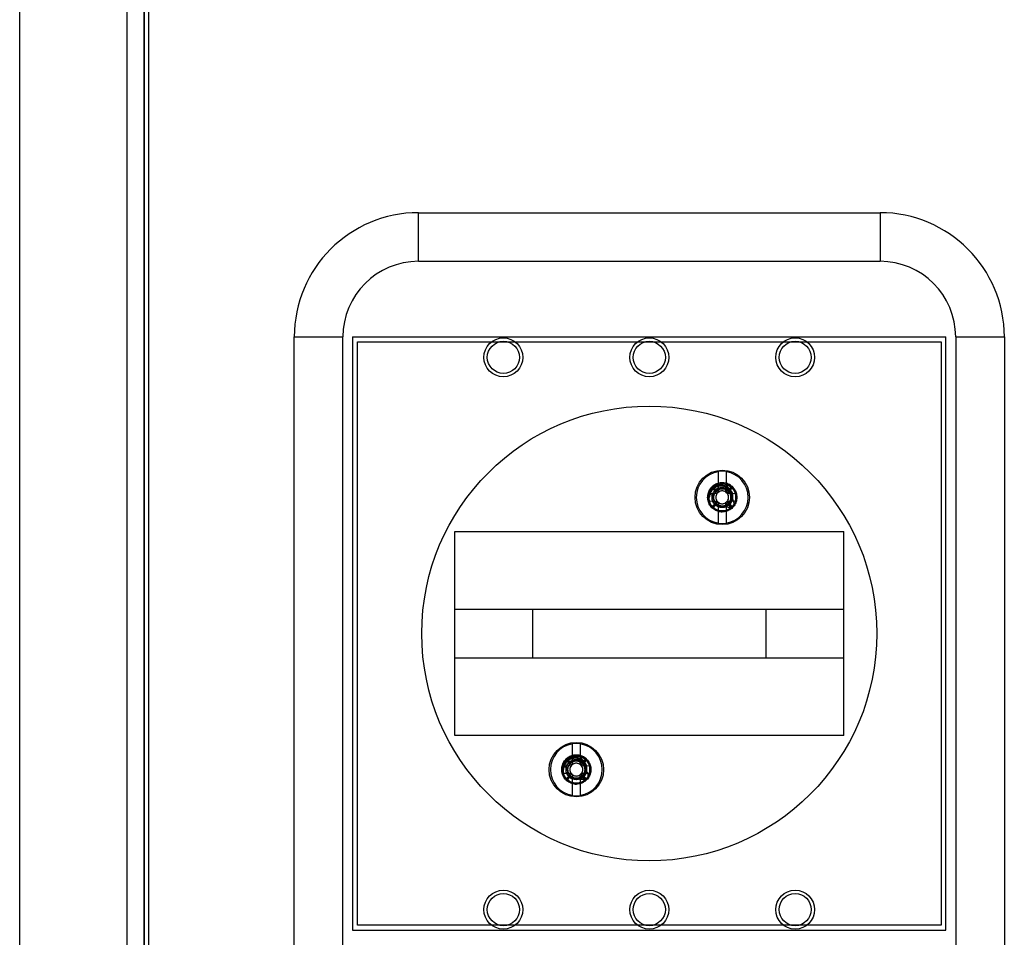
# Model space of a CAD drawing. Header units: millimetres. Extents: x 35 to 285, y 49 to 389.
# Tile 2 of 4: x 35 to 136, y 116 to 210. Entities that reach past the tile are written whole.
import ezdxf

# ---------------------------------------------------------------- set-up
doc = ezdxf.new("R2010")
doc.units = ezdxf.units.MM
doc.header["$LTSCALE"] = 28.694125
doc.layers.get('0').update_dxf_attribs({"linetype": 'CONTINUOUS'})

msp = doc.modelspace()

# ---------------------------------------------------------------- linework, layer by layer
at = {"color": 7}
for p, q in [((34.67, 53.95), (34.67, 383.55)), ((47.44, 347.75), (47.44, 89.75)), ((47.46, 347.75), (47.46, 89.75)), ((47.89, 347.75), (47.89, 89.75)), ((45.67, 213.5), (45.67, 104)), ((75.67, 185.25), (75.67, 190.25)), ((75.67, 190.25), (123.11, 190.25)), ((123.11, 190.25), (123.11, 185.25)), ((75.67, 185.25), (123.11, 185.25)), ((62.89, 89.75), (62.89, 177.47)), ((62.89, 177.47), (67.89, 177.47)), ((67.89, 89.75), (67.89, 177.47)), ((68.89, 177.47), (68.89, 116.47)), ((68.89, 177.47), (129.89, 177.47)), ((129.89, 116.47), (129.89, 177.47)), ((130.89, 177.47), (135.89, 177.47)), ((130.89, 177.47), (130.89, 89.75)), ((135.89, 177.47), (135.89, 89.75)), ((69.39, 116.97), (69.39, 176.97)), ((69.39, 176.97), (129.39, 176.97)), ((129.39, 176.97), (129.39, 116.97)), ((106.49, 161.56), (106.49, 163.63)), ((107.29, 163.63), (107.29, 161.56)), ((105.88, 162.02), (105.84, 161.97)), ((105.86, 162), (106.22, 161.64)), ((107.28, 161.78), (107.54, 162.32)), ((107.54, 162.32), (107.28, 161.78)), ((107.55, 161.64), (107.91, 162)), ((107.94, 161.97), (107.89, 162.02)), ((106.01, 161.17), (105.42, 161.31)), ((106.38, 161.36), (105.54, 161.34)), ((106.51, 161.9), (106.5, 161.48)), ((106.5, 161.56), (106.51, 161.9)), ((107.27, 161.48), (107.27, 161.9)), ((108.23, 161.34), (107.39, 161.36)), ((105.54, 160.6), (106.38, 160.59)), ((105.88, 159.92), (105.84, 159.97)), ((105.86, 159.95), (106.22, 160.31)), ((106.49, 158.32), (106.49, 160.38)), ((106.5, 160.47), (106.51, 160.05)), ((107.26, 160.04), (107.27, 160.47)), ((107.29, 160.38), (107.29, 158.32)), ((107.39, 160.59), (108.23, 160.6)), ((107.91, 159.95), (107.55, 160.31)), ((107.94, 159.97), (107.89, 159.92)), ((79.39, 136.47), (79.39, 157.47)), ((79.39, 157.47), (119.39, 157.47)), ((119.39, 136.47), (119.39, 157.47)), ((79.39, 149.47), (119.39, 149.47)), ((87.39, 149.47), (87.39, 144.47)), ((111.39, 144.47), (111.39, 149.47)), ((79.39, 144.47), (119.39, 144.47)), ((119.39, 136.47), (79.39, 136.47)), ((91.49, 133.56), (91.49, 135.63)), ((92.29, 135.63), (92.29, 133.56)), ((90.88, 134.02), (90.84, 133.97)), ((90.86, 134), (91.22, 133.64)), ((91.51, 133.9), (91.5, 133.48)), ((91.5, 133.56), (91.51, 133.9)), ((92.27, 133.48), (92.27, 133.9)), ((92.28, 133.78), (92.54, 134.32)), ((92.54, 134.32), (92.28, 133.78)), ((92.55, 133.64), (92.91, 134)), ((92.94, 133.97), (92.89, 134.02)), ((91.01, 133.17), (90.42, 133.31)), ((91.38, 133.36), (90.54, 133.34)), ((90.54, 132.6), (91.38, 132.59)), ((93.23, 133.34), (92.39, 133.36)), ((92.39, 132.59), (93.23, 132.6)), ((90.88, 131.92), (90.84, 131.97)), ((90.86, 131.95), (91.22, 132.31)), ((91.49, 130.32), (91.49, 132.38)), ((91.5, 132.47), (91.51, 132.05)), ((92.26, 132.04), (92.27, 132.47)), ((92.29, 132.38), (92.29, 130.32)), ((92.91, 131.95), (92.55, 132.31)), ((92.94, 131.97), (92.89, 131.92)), ((68.89, 116.47), (129.89, 116.47)), ((129.39, 116.97), (69.39, 116.97))]:
    msp.add_line(p, q, dxfattribs=at)
for centre, radius in [((84.39, 175.37), 2), ((99.39, 175.37), 2), ((114.39, 175.37), 2), ((84.39, 175.37), 1.65), ((99.39, 175.37), 1.65), ((114.39, 175.37), 1.65), ((99.39, 146.97), 23.39), ((106.89, 160.97), 2.8), ((106.89, 160.97), 1.4), ((106.89, 160.97), 1.05), ((91.89, 132.97), 2.8), ((91.89, 132.97), 1.4), ((91.89, 132.97), 1.05), ((84.39, 118.57), 2), ((99.39, 118.57), 2), ((114.39, 118.57), 2), ((84.39, 118.57), 1.65), ((99.39, 118.57), 1.65), ((114.39, 118.57), 1.65)]:
    msp.add_circle(centre, radius, dxfattribs=at)
for centre, radius, start, end in [((75.67, 177.47), 12.78, 90, 180), ((123.11, 177.47), 12.78, 0, 90), ((75.67, 177.47), 7.78, 90, 180), ((123.11, 177.47), 7.78, 0, 90), ((106.89, 160.97), 2.67, 98.6143, 261.3857), ((106.89, 160.97), 2.69, 81.4312, 98.5688), ((106.89, 160.97), 2.67, 278.6143, 81.3857), ((106.89, 160.97), 1.5, 0.0029, 179.9963), ((106.89, 160.97), 1, 67.7835, 112.2877), ((106.9, 160.97), 1.51, 167.2035, 179.9426), ((106.89, 160.97), 1.4, 164.59, 195.4044), ((120.4, 160.5), 14.24, 175.9708, 176.5467), ((134.59, 156.8), 28.77, 170.3186, 170.5966), ((111.13, 132.86), 29.19, 99.405, 99.6791), ((44.55, 99.82), 87.32, 44.9295, 45.0682), ((107.42, 146.55), 15.14, 93.5331, 94.0146), ((106.39, 147.13), 14.57, 85.9758, 86.4761), ((171.75, 97.29), 90.9, 134.9337, 135.0669), ((102.8, 133.82), 28.22, 80.3149, 80.5984), ((78.36, 156.66), 29.62, 9.4086, 9.6787), ((92.85, 160.46), 14.76, 3.4573, 4.0188), ((106.89, 160.97), 1.4, 344.6011, 15.4044), ((120.93, 161.48), 14.76, 183.4573, 184.0188), ((135.42, 165.29), 29.62, 189.4086, 189.6787), ((42.02, 224.66), 90.9, 314.9337, 315.0669), ((110.98, 188.19), 28.29, 260.3152, 260.598), ((106.89, 160.97), 0.9, 228.8175, 311.2581), ((107.38, 174.82), 14.58, 265.976, 266.476), ((106.89, 160.97), 1, 247.7835, 292.1453), ((106.35, 175.39), 15.14, 273.5335, 274.0145), ((43.93, 96.83), 89.87, 44.931, 45.0658), ((102.64, 189.08), 29.19, 279.405, 279.6791), ((79.16, 165.15), 28.8, 350.3187, 350.5965), ((93.41, 161.44), 14.2, 355.9702, 356.5604), ((106.89, 160.97), 2.69, 261.4312, 278.5688), ((91.89, 132.97), 2.69, 81.4312, 98.5688), ((91.89, 132.97), 2.67, 98.6143, 261.3857), ((91.89, 132.97), 2.67, 278.6143, 81.3857), ((91.89, 132.97), 1.5, 0.0029, 179.9963), ((119.59, 128.8), 28.77, 170.3186, 170.5966), ((96.13, 104.86), 29.19, 99.405, 99.6791), ((29.55, 71.82), 87.32, 44.9295, 45.0682), ((92.42, 118.55), 15.14, 93.5331, 94.0146), ((91.89, 132.97), 1, 67.7835, 112.2877), ((91.39, 119.13), 14.57, 85.9758, 86.4761), ((156.75, 69.29), 90.9, 134.9337, 135.0669), ((87.8, 105.82), 28.22, 80.3149, 80.5984), ((63.36, 128.66), 29.62, 9.4086, 9.6787), ((91.9, 132.97), 1.51, 167.2035, 179.9426), ((91.89, 132.97), 1.4, 164.59, 195.4044), ((105.4, 132.5), 14.24, 175.9708, 176.5467), ((77.85, 132.46), 14.76, 3.4573, 4.0188), ((91.89, 132.97), 1.4, 344.6011, 15.4044), ((105.93, 133.48), 14.76, 183.4573, 184.0188), ((120.42, 137.29), 29.62, 189.4086, 189.6787), ((27.02, 196.66), 90.9, 314.9337, 315.0669), ((95.98, 160.19), 28.29, 260.3152, 260.598), ((91.89, 132.97), 0.9, 228.8175, 311.2581), ((92.38, 146.82), 14.58, 265.976, 266.476), ((91.89, 132.97), 1, 247.7835, 292.1453), ((91.35, 147.39), 15.14, 273.5335, 274.0145), ((28.93, 68.83), 89.87, 44.931, 45.0658), ((87.64, 161.08), 29.19, 279.405, 279.6791), ((64.16, 137.15), 28.8, 350.3187, 350.5965), ((78.41, 133.44), 14.2, 355.9702, 356.5604), ((91.89, 132.97), 2.69, 261.4312, 278.5688)]:
    msp.add_arc(centre, radius, start, end, dxfattribs=at)
for points, knots in [([(105.39, 160.97), (105.39, 161.13), (105.44, 161.45), (105.66, 161.87), (106, 162.21), (106.42, 162.42), (106.89, 162.5), (107.36, 162.42), (107.79, 162.2), (108.12, 161.86), (108.34, 161.44), (108.39, 161.13), (108.39, 160.97)], [0, 0, 0, 0, 0.1007, 0.200783, 0.301491, 0.40128, 0.501258, 0.601385, 0.701314, 0.800786, 0.900369, 1, 1, 1, 1]), ([(108.39, 160.97), (108.39, 161.13), (108.33, 161.46), (108.1, 161.9), (107.74, 162.24), (107.29, 162.44), (106.8, 162.5), (106.32, 162.39), (105.9, 162.13), (105.58, 161.76), (105.46, 161.46), (105.42, 161.31)], [0, 0, 0, 0, 0.112175, 0.223942, 0.334685, 0.446714, 0.557955, 0.66871, 0.780435, 0.891151, 1, 1, 1, 1]), ([(107.98, 160.97), (107.99, 161.09), (107.97, 161.33), (107.83, 161.66), (107.59, 161.94), (107.27, 162.13), (106.9, 162.22), (106.5, 162.19), (106.12, 162.03), (105.8, 161.75), (105.59, 161.39), (105.53, 161.11), (105.52, 160.97)], [0, 0, 0, 0, 0.091385, 0.183446, 0.276682, 0.370945, 0.46734, 0.570194, 0.67689, 0.783472, 0.892408, 1, 1, 1, 1]), ([(107.88, 160.97), (107.89, 161.08), (107.88, 161.31), (107.75, 161.62), (107.52, 161.89), (107.22, 162.07), (106.87, 162.15), (106.5, 162.12), (106.14, 161.98), (105.84, 161.72), (105.63, 161.37), (105.57, 161.11), (105.56, 160.97)], [0, 0, 0, 0, 0.090157, 0.181188, 0.275958, 0.371734, 0.468187, 0.568391, 0.673328, 0.778916, 0.888756, 1, 1, 1, 1]), ([(105.84, 161.97), (105.87, 161.92), (105.95, 161.81), (106.07, 161.66), (106.16, 161.55), (106.2, 161.5)], [0, 0, 0, 0, 0.322334, 0.655325, 1, 1, 1, 1]), ([(106.36, 161.66), (106.31, 161.7), (106.2, 161.79), (106.04, 161.91), (105.94, 161.98), (105.88, 162.02)], [0, 0, 0, 0, 0.344657, 0.677674, 1, 1, 1, 1]), ([(107.89, 162.02), (107.84, 161.98), (107.73, 161.91), (107.57, 161.79), (107.47, 161.7), (107.41, 161.66)], [0, 0, 0, 0, 0.322335, 0.655328, 1, 1, 1, 1]), ([(107.57, 161.5), (107.62, 161.55), (107.7, 161.66), (107.82, 161.81), (107.9, 161.92), (107.94, 161.97)], [0, 0, 0, 0, 0.344651, 0.677667, 1, 1, 1, 1]), ([(105.42, 161.31), (105.42, 161.3), (105.42, 161.29), (105.42, 161.28), (105.41, 161.27), (105.41, 161.25), (105.41, 161.24), (105.41, 161.22), (105.41, 161.2), (105.4, 161.18), (105.4, 161.15), (105.39, 161.13), (105.39, 161.1), (105.39, 161.07), (105.39, 161.04), (105.39, 161.01), (105.39, 160.98), (105.39, 160.97)], [0, 0, 0, 0, 0.035192, 0.075099, 0.117321, 0.162888, 0.212206, 0.26579, 0.323659, 0.386436, 0.45448, 0.528327, 0.608351, 0.695022, 0.788781, 0.890214, 1, 1, 1, 1]), ([(108.39, 160.97), (108.39, 160.82), (108.34, 160.5), (108.12, 160.08), (107.79, 159.74), (107.37, 159.53), (106.9, 159.45), (106.43, 159.52), (106, 159.73), (105.66, 160.07), (105.44, 160.5), (105.39, 160.81), (105.39, 160.97)], [0, 0, 0, 0, 0.099443, 0.198783, 0.298791, 0.398155, 0.497281, 0.596992, 0.697289, 0.798205, 0.899356, 1, 1, 1, 1]), ([(105.52, 160.97), (105.51, 160.82), (105.54, 160.52), (105.73, 160.11), (106.03, 159.77), (106.43, 159.55), (106.73, 159.48), (106.89, 159.47)], [0, 0, 0, 0, 0.197841, 0.397068, 0.595069, 0.793266, 1, 1, 1, 1]), ([(106.89, 159.47), (106.73, 159.48), (106.43, 159.55), (106.04, 159.79), (105.74, 160.13), (105.57, 160.54), (105.55, 160.83), (105.56, 160.97)], [0, 0, 0, 0, 0.206664, 0.407916, 0.609545, 0.80968, 1, 1, 1, 1]), ([(107.28, 161.78), (107.18, 161.83), (106.96, 161.89), (106.62, 161.85), (106.32, 161.7), (106.1, 161.44), (105.97, 161.11), (105.99, 160.75), (106.14, 160.44), (106.38, 160.2), (106.7, 160.08), (107.03, 160.06), (107.35, 160.18), (107.61, 160.4), (107.77, 160.7), (107.8, 161.05), (107.71, 161.37), (107.52, 161.64), (107.23, 161.82), (106.91, 161.89), (106.58, 161.84), (106.29, 161.67), (106.08, 161.41), (105.97, 161.09), (106, 160.75), (106.14, 160.44), (106.38, 160.2), (106.69, 160.08), (107.02, 160.06), (107.34, 160.17), (107.59, 160.39), (107.76, 160.68), (107.81, 161.02), (107.72, 161.35), (107.53, 161.63), (107.25, 161.82), (106.92, 161.89), (106.58, 161.84), (106.29, 161.67), (106.08, 161.41), (105.97, 161.08), (106, 160.74), (106.15, 160.43), (106.39, 160.19), (106.71, 160.07), (106.94, 160.07), (107.04, 160.09)], [0, 0, 0, 0, 0.022676, 0.045637, 0.067852, 0.090744, 0.114943, 0.138026, 0.161894, 0.184558, 0.206802, 0.22964, 0.252064, 0.275013, 0.298116, 0.320711, 0.344202, 0.366152, 0.3881, 0.410851, 0.433337, 0.455478, 0.478227, 0.500799, 0.523408, 0.5465, 0.568931, 0.591164, 0.613819, 0.635958, 0.65804, 0.681276, 0.703828, 0.727024, 0.74971, 0.771964, 0.79495, 0.81736, 0.839992, 0.863098, 0.885307, 0.909048, 0.932036, 0.954584, 0.977297, 1, 1, 1, 1]), ([(107.28, 161.78), (107.18, 161.83), (106.96, 161.89), (106.63, 161.86), (106.33, 161.7), (106.11, 161.45), (105.98, 161.14), (105.98, 160.81), (106.1, 160.5), (106.32, 160.25), (106.62, 160.1), (106.95, 160.06), (107.28, 160.14), (107.55, 160.34), (107.73, 160.61), (107.81, 160.94), (107.75, 161.27), (107.59, 161.56), (107.33, 161.78), (107.01, 161.88), (106.68, 161.87), (106.37, 161.73), (106.14, 161.49), (105.99, 161.2), (105.98, 160.86), (106.08, 160.54), (106.29, 160.27), (106.59, 160.1), (106.92, 160.06), (107.24, 160.12), (107.5, 160.3), (107.68, 160.53), (107.78, 160.78), (107.79, 160.94), (107.78, 161.02)], [0, 0, 0, 0, 0.032281, 0.064095, 0.095097, 0.127961, 0.159873, 0.190863, 0.22295, 0.254248, 0.286038, 0.318813, 0.350742, 0.382237, 0.414748, 0.445669, 0.477393, 0.509955, 0.541585, 0.573909, 0.605761, 0.637489, 0.669761, 0.701194, 0.732118, 0.764737, 0.797971, 0.830555, 0.86276, 0.893599, 0.924037, 0.952731, 0.977996, 1, 1, 1, 1]), ([(106.01, 161.17), (106.04, 161.28), (106.13, 161.49), (106.36, 161.73), (106.67, 161.87), (107.02, 161.88), (107.35, 161.77), (107.61, 161.53), (107.77, 161.23), (107.81, 160.89), (107.71, 160.57), (107.51, 160.3), (107.22, 160.11), (106.89, 160.06), (106.56, 160.11), (106.26, 160.29), (106.07, 160.57), (105.97, 160.89), (106, 161.23), (106.16, 161.52), (106.4, 161.75), (106.71, 161.87), (107.05, 161.87), (107.37, 161.76), (107.62, 161.53), (107.77, 161.23), (107.81, 160.89), (107.71, 160.57), (107.51, 160.3), (107.23, 160.12), (106.9, 160.06), (106.57, 160.11), (106.27, 160.28), (106.07, 160.56), (105.97, 160.88), (106, 161.22), (106.15, 161.52), (106.4, 161.75), (106.71, 161.87), (107.05, 161.88), (107.37, 161.76), (107.62, 161.52), (107.77, 161.21), (107.8, 160.87), (107.7, 160.55), (107.56, 160.37), (107.48, 160.3)], [0, 0, 0, 0, 0.022654, 0.045679, 0.067813, 0.090739, 0.11509, 0.138132, 0.161735, 0.184263, 0.206443, 0.229567, 0.251885, 0.274465, 0.297609, 0.320004, 0.343231, 0.36568, 0.387724, 0.410726, 0.433285, 0.455197, 0.477898, 0.500521, 0.523162, 0.546327, 0.568556, 0.590832, 0.613752, 0.635947, 0.658187, 0.681203, 0.703751, 0.727149, 0.749707, 0.771845, 0.79499, 0.81735, 0.839861, 0.863069, 0.885201, 0.908826, 0.931961, 0.954594, 0.977346, 1, 1, 1, 1]), ([(107.04, 160.09), (106.94, 160.07), (106.73, 160.07), (106.44, 160.17), (106.19, 160.37), (106.04, 160.64), (105.97, 160.95), (106.02, 161.26), (106.17, 161.54), (106.4, 161.75), (106.7, 161.87), (107.02, 161.88), (107.32, 161.78), (107.57, 161.59), (107.73, 161.32), (107.78, 161.12), (107.78, 161.02)], [0, 0, 0, 0, 0.070548, 0.143067, 0.212774, 0.283438, 0.356929, 0.427693, 0.498832, 0.570483, 0.641719, 0.715466, 0.786463, 0.856678, 0.929057, 1, 1, 1, 1]), ([(107.28, 161.78), (107.33, 161.76), (107.42, 161.7), (107.55, 161.59), (107.65, 161.46), (107.73, 161.31), (107.77, 161.15), (107.79, 160.98), (107.78, 160.81), (107.73, 160.65), (107.66, 160.5), (107.56, 160.37), (107.44, 160.25), (107.3, 160.16), (107.14, 160.1), (106.97, 160.07), (106.81, 160.07), (106.64, 160.1), (106.49, 160.16), (106.34, 160.25), (106.22, 160.36), (106.12, 160.5), (106.04, 160.65), (106, 160.81), (105.98, 160.98), (106, 161.14), (106.05, 161.3), (106.12, 161.45), (106.22, 161.59), (106.35, 161.7), (106.49, 161.79), (106.65, 161.85), (106.82, 161.87), (106.98, 161.87), (107.15, 161.84), (107.3, 161.78), (107.44, 161.69), (107.57, 161.57), (107.67, 161.43), (107.74, 161.28), (107.78, 161.12), (107.79, 160.95), (107.77, 160.79), (107.72, 160.62), (107.64, 160.48), (107.54, 160.34), (107.41, 160.24), (107.27, 160.15), (107.11, 160.09), (106.94, 160.07), (106.78, 160.07), (106.61, 160.11), (106.46, 160.18), (106.32, 160.27), (106.2, 160.38), (106.1, 160.52), (106.03, 160.68), (105.99, 160.84), (105.98, 161.01), (106, 161.17), (106.06, 161.33), (106.14, 161.48), (106.24, 161.61), (106.37, 161.72), (106.52, 161.8), (106.68, 161.85), (106.84, 161.88), (107.01, 161.87), (107.17, 161.83), (107.33, 161.76), (107.47, 161.67), (107.58, 161.55), (107.68, 161.41), (107.75, 161.26), (107.78, 161.09), (107.79, 160.93), (107.77, 160.76), (107.71, 160.6), (107.63, 160.46), (107.53, 160.33), (107.4, 160.22), (107.25, 160.14), (107.09, 160.09), (106.93, 160.07), (106.76, 160.08), (106.6, 160.11), (106.47, 160.17), (106.36, 160.24), (106.27, 160.31), (106.2, 160.38), (106.15, 160.45), (106.11, 160.52), (106.07, 160.58), (106.05, 160.64), (106.03, 160.7), (106.01, 160.75), (106, 160.8), (106, 160.84), (105.99, 160.88), (105.99, 160.92), (105.99, 160.95), (105.99, 160.98), (105.99, 161.01), (105.99, 161.03), (105.99, 161.06), (105.99, 161.08), (106, 161.1), (106, 161.12), (106, 161.13), (106, 161.15), (106.01, 161.16), (106.01, 161.17), (106.01, 161.17)], [0, 0, 0, 0, 0.010855, 0.021644, 0.032423, 0.043276, 0.054221, 0.065196, 0.076084, 0.086909, 0.097713, 0.10857, 0.119512, 0.130475, 0.141378, 0.152214, 0.163034, 0.173888, 0.184828, 0.195783, 0.2067, 0.217548, 0.228384, 0.239239, 0.250186, 0.261125, 0.272046, 0.282883, 0.293728, 0.304578, 0.315531, 0.326476, 0.337426, 0.348291, 0.359146, 0.369987, 0.38092, 0.391854, 0.402819, 0.413696, 0.424554, 0.435384, 0.446302, 0.45723, 0.468211, 0.479097, 0.489954, 0.500763, 0.511655, 0.522571, 0.533563, 0.544459, 0.55531, 0.566097, 0.57696, 0.587864, 0.598861, 0.609758, 0.6206, 0.631363, 0.642199, 0.653087, 0.664087, 0.674998, 0.685855, 0.696625, 0.707459, 0.718339, 0.72933, 0.74024, 0.75111, 0.76189, 0.772733, 0.783623, 0.794611, 0.805486, 0.816305, 0.8271, 0.837932, 0.848788, 0.859624, 0.870477, 0.881323, 0.892141, 0.90307, 0.913698, 0.923172, 0.931451, 0.938762, 0.945252, 0.951037, 0.956214, 0.960866, 0.965062, 0.968855, 0.972294, 0.975416, 0.978257, 0.980845, 0.983208, 0.985369, 0.98735, 0.989167, 0.990835, 0.992366, 0.993768, 0.995048, 0.996229, 0.997321, 0.998331, 0.999234, 1, 1, 1, 1]), ([(106.35, 161.36), (106.31, 161.3), (106.25, 161.18), (106.22, 160.97), (106.25, 160.77), (106.31, 160.64), (106.35, 160.59)], [0, 0, 0, 0, 0.25092, 0.499649, 0.747773, 1, 1, 1, 1]), ([(106.29, 160.3), (106.36, 160.22), (106.53, 160.1), (106.83, 160), (107.16, 160.01), (107.47, 160.12), (107.73, 160.33), (107.92, 160.62), (107.97, 160.85), (107.98, 160.97)], [0, 0, 0, 0, 0.129772, 0.270984, 0.40897, 0.550948, 0.696574, 0.842265, 1, 1, 1, 1]), ([(106.37, 161.49), (106.38, 161.49), (106.4, 161.48), (106.43, 161.48), (106.45, 161.48), (106.46, 161.48)], [0, 0, 0, 0, 0.326753, 0.656584, 1, 1, 1, 1]), ([(106.37, 161.49), (106.37, 161.48), (106.38, 161.46), (106.38, 161.43), (106.38, 161.41), (106.38, 161.4)], [0, 0, 0, 0, 0.326799, 0.656635, 1, 1, 1, 1]), ([(106.46, 161.48), (106.45, 161.47), (106.43, 161.45), (106.41, 161.43), (106.39, 161.41), (106.38, 161.4)], [0, 0, 0, 0, 0.322212, 0.677215, 1, 1, 1, 1]), ([(106.38, 161.36), (106.38, 161.36), (106.38, 161.37), (106.38, 161.38), (106.38, 161.39), (106.38, 161.4)], [0, 0, 0, 0, 0.338018, 0.65104, 1, 1, 1, 1]), ([(106.5, 161.48), (106.49, 161.48), (106.49, 161.48), (106.47, 161.48), (106.47, 161.48), (106.46, 161.48)], [0, 0, 0, 0, 0.336488, 0.665921, 1, 1, 1, 1]), ([(106.49, 161.56), (106.49, 161.56), (106.49, 161.56), (106.5, 161.56), (106.5, 161.56), (106.5, 161.56)], [0, 0, 0, 0, 0.340538, 0.674415, 1, 1, 1, 1]), ([(106.89, 161.63), (106.84, 161.63), (106.75, 161.62), (106.62, 161.58), (106.54, 161.53), (106.5, 161.51)], [0, 0, 0, 0, 0.331236, 0.665223, 1, 1, 1, 1]), ([(107.27, 161.51), (107.24, 161.53), (107.16, 161.58), (107.02, 161.62), (106.93, 161.63), (106.89, 161.63)], [0, 0, 0, 0, 0.333774, 0.670131, 1, 1, 1, 1]), ([(107.27, 161.56), (107.27, 161.56), (107.28, 161.56), (107.28, 161.56), (107.29, 161.56), (107.29, 161.56)], [0, 0, 0, 0, 0.338994, 0.648187, 1, 1, 1, 1]), ([(107.27, 161.48), (107.28, 161.48), (107.29, 161.48), (107.3, 161.48), (107.31, 161.48), (107.31, 161.48)], [0, 0, 0, 0, 0.339556, 0.658816, 1, 1, 1, 1]), ([(107.48, 160.3), (107.56, 160.36), (107.69, 160.53), (107.79, 160.82), (107.79, 161.14), (107.68, 161.43), (107.49, 161.65), (107.34, 161.75), (107.28, 161.78)], [0, 0, 0, 0, 0.173265, 0.352045, 0.52265, 0.696066, 0.877144, 1, 1, 1, 1]), ([(107.31, 161.48), (107.32, 161.48), (107.34, 161.48), (107.37, 161.48), (107.39, 161.49), (107.4, 161.49)], [0, 0, 0, 0, 0.34334, 0.673183, 1, 1, 1, 1]), ([(107.39, 161.4), (107.38, 161.41), (107.37, 161.43), (107.34, 161.45), (107.32, 161.47), (107.31, 161.48)], [0, 0, 0, 0, 0.321664, 0.677779, 1, 1, 1, 1]), ([(107.4, 161.49), (107.4, 161.48), (107.4, 161.46), (107.39, 161.43), (107.39, 161.41), (107.39, 161.4)], [0, 0, 0, 0, 0.326703, 0.656348, 1, 1, 1, 1]), ([(107.39, 161.36), (107.39, 161.36), (107.39, 161.37), (107.39, 161.38), (107.39, 161.39), (107.39, 161.4)], [0, 0, 0, 0, 0.335456, 0.666309, 1, 1, 1, 1]), ([(107.42, 160.59), (107.46, 160.64), (107.53, 160.77), (107.56, 160.97), (107.53, 161.18), (107.46, 161.3), (107.42, 161.36)], [0, 0, 0, 0, 0.250976, 0.499612, 0.747529, 1, 1, 1, 1]), ([(107.88, 160.97), (107.87, 160.88), (107.82, 160.7), (107.69, 160.47), (107.55, 160.35), (107.48, 160.3)], [0, 0, 0, 0, 0.332683, 0.675114, 1, 1, 1, 1]), ([(107.93, 160.83), (107.91, 160.86), (107.89, 160.9), (107.84, 160.96), (107.8, 161), (107.78, 161.02)], [0, 0, 0, 0, 0.337706, 0.669576, 1, 1, 1, 1]), ([(106.2, 160.44), (106.16, 160.39), (106.07, 160.29), (105.95, 160.13), (105.87, 160.02), (105.84, 159.97)], [0, 0, 0, 0, 0.344651, 0.677667, 1, 1, 1, 1]), ([(105.88, 159.92), (105.94, 159.96), (106.04, 160.03), (106.2, 160.16), (106.31, 160.24), (106.36, 160.28)], [0, 0, 0, 0, 0.322333, 0.655326, 1, 1, 1, 1]), ([(106.37, 160.46), (106.37, 160.47), (106.38, 160.49), (106.38, 160.52), (106.38, 160.54), (106.38, 160.55)], [0, 0, 0, 0, 0.326703, 0.656348, 1, 1, 1, 1]), ([(106.46, 160.47), (106.45, 160.47), (106.43, 160.46), (106.4, 160.46), (106.38, 160.46), (106.37, 160.46)], [0, 0, 0, 0, 0.343914, 0.673423, 1, 1, 1, 1]), ([(106.38, 160.59), (106.38, 160.58), (106.38, 160.57), (106.38, 160.56), (106.38, 160.55), (106.38, 160.55)], [0, 0, 0, 0, 0.328047, 0.65876, 1, 1, 1, 1]), ([(106.38, 160.55), (106.39, 160.54), (106.41, 160.52), (106.43, 160.49), (106.45, 160.48), (106.46, 160.47)], [0, 0, 0, 0, 0.321636, 0.677774, 1, 1, 1, 1]), ([(106.46, 160.47), (106.47, 160.47), (106.47, 160.47), (106.49, 160.47), (106.49, 160.47), (106.5, 160.46)], [0, 0, 0, 0, 0.345916, 0.656019, 1, 1, 1, 1]), ([(106.5, 160.38), (106.5, 160.38), (106.5, 160.38), (106.49, 160.38), (106.49, 160.38), (106.49, 160.38)], [0, 0, 0, 0, 0.338994, 0.648187, 1, 1, 1, 1]), ([(106.5, 160.44), (106.54, 160.41), (106.62, 160.36), (106.75, 160.32), (106.84, 160.31), (106.89, 160.31)], [0, 0, 0, 0, 0.333765, 0.670225, 1, 1, 1, 1]), ([(106.89, 160.31), (106.93, 160.31), (107.02, 160.32), (107.15, 160.36), (107.23, 160.41), (107.27, 160.44)], [0, 0, 0, 0, 0.33096, 0.665014, 1, 1, 1, 1]), ([(107.04, 160.09), (107.07, 160.07), (107.11, 160.05), (107.18, 160.01), (107.23, 160), (107.25, 159.99)], [0, 0, 0, 0, 0.333462, 0.666028, 1, 1, 1, 1]), ([(108.06, 160.04), (107.97, 160), (107.79, 159.95), (107.51, 159.93), (107.33, 159.96), (107.25, 159.99)], [0, 0, 0, 0, 0.358411, 0.690428, 1, 1, 1, 1]), ([(107.27, 160.47), (107.28, 160.47), (107.28, 160.47), (107.3, 160.47), (107.31, 160.47), (107.31, 160.47)], [0, 0, 0, 0, 0.335823, 0.648493, 1, 1, 1, 1]), ([(107.29, 160.38), (107.28, 160.38), (107.28, 160.38), (107.28, 160.38), (107.27, 160.38), (107.27, 160.38)], [0, 0, 0, 0, 0.351606, 0.664402, 1, 1, 1, 1]), ([(107.39, 160.55), (107.38, 160.54), (107.37, 160.52), (107.34, 160.49), (107.32, 160.48), (107.31, 160.47)], [0, 0, 0, 0, 0.323588, 0.679323, 1, 1, 1, 1]), ([(107.4, 160.46), (107.39, 160.46), (107.37, 160.46), (107.34, 160.46), (107.32, 160.47), (107.31, 160.47)], [0, 0, 0, 0, 0.326806, 0.656288, 1, 1, 1, 1]), ([(107.39, 160.55), (107.39, 160.55), (107.39, 160.56), (107.39, 160.57), (107.39, 160.58), (107.39, 160.59)], [0, 0, 0, 0, 0.337582, 0.656896, 1, 1, 1, 1]), ([(107.39, 160.55), (107.39, 160.54), (107.39, 160.52), (107.4, 160.49), (107.4, 160.47), (107.4, 160.46)], [0, 0, 0, 0, 0.343678, 0.673158, 1, 1, 1, 1]), ([(107.41, 160.28), (107.47, 160.24), (107.57, 160.16), (107.73, 160.03), (107.84, 159.96), (107.89, 159.92)], [0, 0, 0, 0, 0.344653, 0.677668, 1, 1, 1, 1]), ([(107.94, 159.97), (107.9, 160.02), (107.82, 160.13), (107.7, 160.29), (107.62, 160.39), (107.57, 160.44)], [0, 0, 0, 0, 0.322341, 0.655329, 1, 1, 1, 1]), ([(107.93, 160.83), (107.97, 160.76), (108.04, 160.6), (108.09, 160.32), (108.08, 160.13), (108.06, 160.04)], [0, 0, 0, 0, 0.310501, 0.644674, 1, 1, 1, 1]), ([(90.39, 132.97), (90.39, 133.13), (90.44, 133.45), (90.66, 133.87), (91, 134.21), (91.42, 134.42), (91.89, 134.5), (92.36, 134.42), (92.79, 134.2), (93.12, 133.86), (93.34, 133.44), (93.39, 133.13), (93.39, 132.97)], [0, 0, 0, 0, 0.1007, 0.200783, 0.301491, 0.40128, 0.501258, 0.601385, 0.701314, 0.800786, 0.900369, 1, 1, 1, 1]), ([(93.39, 132.97), (93.39, 133.13), (93.33, 133.46), (93.1, 133.9), (92.74, 134.24), (92.29, 134.44), (91.8, 134.5), (91.32, 134.39), (90.9, 134.13), (90.58, 133.76), (90.46, 133.46), (90.42, 133.31)], [0, 0, 0, 0, 0.112175, 0.223942, 0.334685, 0.446714, 0.557955, 0.66871, 0.780435, 0.891151, 1, 1, 1, 1]), ([(92.98, 132.97), (92.99, 133.09), (92.97, 133.33), (92.83, 133.66), (92.59, 133.94), (92.27, 134.13), (91.9, 134.22), (91.5, 134.19), (91.12, 134.03), (90.8, 133.75), (90.59, 133.39), (90.53, 133.11), (90.52, 132.97)], [0, 0, 0, 0, 0.091385, 0.183446, 0.276682, 0.370945, 0.46734, 0.570194, 0.67689, 0.783472, 0.892408, 1, 1, 1, 1]), ([(92.88, 132.97), (92.89, 133.08), (92.88, 133.31), (92.75, 133.62), (92.52, 133.89), (92.22, 134.07), (91.87, 134.15), (91.5, 134.12), (91.14, 133.98), (90.84, 133.72), (90.63, 133.37), (90.57, 133.11), (90.56, 132.97)], [0, 0, 0, 0, 0.090157, 0.181188, 0.275958, 0.371734, 0.468187, 0.568391, 0.673328, 0.778916, 0.888756, 1, 1, 1, 1]), ([(90.84, 133.97), (90.87, 133.92), (90.95, 133.81), (91.07, 133.66), (91.16, 133.55), (91.2, 133.5)], [0, 0, 0, 0, 0.322334, 0.655325, 1, 1, 1, 1]), ([(91.36, 133.66), (91.31, 133.7), (91.2, 133.79), (91.04, 133.91), (90.94, 133.98), (90.88, 134.02)], [0, 0, 0, 0, 0.344657, 0.677674, 1, 1, 1, 1]), ([(91.01, 133.17), (90.99, 133.06), (90.98, 132.84), (91.09, 132.52), (91.3, 132.26), (91.6, 132.1), (91.94, 132.05), (92.27, 132.13), (92.55, 132.33), (92.74, 132.61), (92.81, 132.94), (92.76, 133.28), (92.59, 133.57), (92.32, 133.79), (91.99, 133.89), (91.65, 133.86), (91.35, 133.72), (91.12, 133.47), (90.99, 133.16), (90.98, 132.82), (91.1, 132.5), (91.32, 132.25), (91.62, 132.09), (91.96, 132.05), (92.29, 132.14), (92.56, 132.34), (92.74, 132.63), (92.81, 132.96), (92.75, 133.3), (92.57, 133.59), (92.3, 133.8), (91.97, 133.89), (91.63, 133.86), (91.33, 133.71), (91.1, 133.45), (90.98, 133.13), (90.98, 132.8), (91.11, 132.48), (91.34, 132.23), (91.64, 132.08), (91.98, 132.06), (92.31, 132.15), (92.58, 132.36), (92.75, 132.65), (92.81, 132.99), (92.74, 133.32), (92.56, 133.6), (92.38, 133.73), (92.28, 133.78)], [0, 0, 0, 0, 0.021716, 0.043407, 0.065132, 0.086537, 0.108386, 0.130241, 0.152263, 0.174147, 0.195555, 0.217014, 0.23892, 0.26098, 0.282825, 0.304546, 0.326165, 0.347784, 0.369431, 0.391286, 0.413109, 0.434894, 0.456642, 0.478326, 0.499973, 0.521626, 0.543323, 0.565082, 0.586921, 0.608793, 0.630685, 0.652401, 0.674152, 0.696039, 0.717854, 0.739553, 0.761338, 0.783077, 0.804663, 0.826368, 0.848313, 0.87014, 0.891889, 0.913581, 0.934984, 0.956753, 0.978313, 1, 1, 1, 1]), ([(92.28, 133.78), (92.38, 133.73), (92.56, 133.6), (92.74, 133.31), (92.81, 132.98), (92.75, 132.65), (92.57, 132.36), (92.3, 132.15), (91.97, 132.06), (91.64, 132.09), (91.33, 132.24), (91.11, 132.49), (90.98, 132.8), (90.98, 133.14), (91.1, 133.45), (91.33, 133.7), (91.62, 133.85), (91.96, 133.89), (92.28, 133.8), (92.56, 133.6), (92.74, 133.32), (92.81, 132.99), (92.75, 132.66), (92.58, 132.37), (92.32, 132.16), (92, 132.06), (91.66, 132.08), (91.36, 132.22), (91.12, 132.46), (90.99, 132.77), (90.98, 133.11), (91.09, 133.43), (91.31, 133.68), (91.6, 133.85), (91.94, 133.89), (92.27, 133.81), (92.54, 133.62), (92.73, 133.34), (92.8, 133.03), (92.77, 132.73), (92.66, 132.49), (92.5, 132.3), (92.33, 132.18), (92.16, 132.11), (92, 132.07), (91.85, 132.07), (91.71, 132.09), (91.59, 132.12), (91.49, 132.16), (91.4, 132.22), (91.32, 132.27), (91.25, 132.33), (91.2, 132.39), (91.16, 132.45), (91.12, 132.5), (91.09, 132.55), (91.07, 132.6), (91.05, 132.65), (91.03, 132.69), (91.02, 132.73), (91.01, 132.77), (91, 132.81), (91, 132.84), (90.99, 132.87), (90.99, 132.9), (90.99, 132.92), (90.99, 132.94), (90.99, 132.96), (90.99, 132.98), (90.99, 133), (90.99, 133.02), (90.99, 133.03), (90.99, 133.05), (90.99, 133.06), (90.99, 133.07), (90.99, 133.09), (91, 133.1), (91, 133.11), (91, 133.12), (91, 133.13), (91, 133.15), (91.01, 133.15), (91.01, 133.16), (91.01, 133.17), (91.01, 133.17)], [0, 0, 0, 0, 0.021813, 0.043359, 0.064905, 0.086711, 0.108689, 0.130446, 0.152127, 0.173938, 0.19561, 0.217143, 0.238844, 0.260457, 0.281961, 0.3034, 0.324752, 0.346271, 0.367921, 0.389615, 0.411175, 0.43274, 0.454307, 0.475801, 0.497264, 0.518734, 0.540245, 0.561804, 0.583403, 0.605046, 0.626671, 0.648269, 0.669792, 0.691415, 0.713134, 0.734708, 0.756334, 0.777961, 0.799063, 0.818421, 0.835599, 0.85101, 0.864626, 0.876692, 0.887501, 0.8973, 0.906163, 0.914195, 0.921512, 0.928287, 0.934533, 0.940266, 0.945456, 0.950167, 0.954482, 0.958442, 0.962057, 0.965359, 0.968379, 0.971139, 0.973666, 0.97598, 0.978104, 0.980053, 0.98184, 0.983476, 0.984973, 0.986345, 0.987603, 0.988759, 0.989826, 0.990817, 0.991744, 0.992619, 0.993455, 0.994264, 0.995059, 0.995854, 0.996661, 0.997456, 0.998186, 0.998876, 0.999457, 1, 1, 1, 1]), ([(91.01, 133.17), (91.04, 133.28), (91.13, 133.49), (91.36, 133.73), (91.67, 133.87), (92.02, 133.88), (92.35, 133.77), (92.61, 133.53), (92.77, 133.23), (92.81, 132.89), (92.71, 132.57), (92.51, 132.3), (92.22, 132.11), (91.89, 132.06), (91.56, 132.11), (91.26, 132.29), (91.07, 132.57), (90.97, 132.89), (91, 133.23), (91.16, 133.52), (91.4, 133.75), (91.71, 133.87), (92.05, 133.87), (92.37, 133.76), (92.62, 133.53), (92.77, 133.23), (92.81, 132.89), (92.71, 132.57), (92.51, 132.3), (92.23, 132.12), (91.9, 132.06), (91.57, 132.11), (91.27, 132.28), (91.07, 132.56), (90.97, 132.88), (91, 133.22), (91.15, 133.52), (91.4, 133.75), (91.71, 133.87), (92.05, 133.88), (92.37, 133.76), (92.62, 133.52), (92.77, 133.21), (92.8, 132.87), (92.7, 132.55), (92.56, 132.37), (92.48, 132.3)], [0, 0, 0, 0, 0.022654, 0.045679, 0.067813, 0.090739, 0.11509, 0.138132, 0.161735, 0.184263, 0.206443, 0.229567, 0.251885, 0.274465, 0.297609, 0.320004, 0.343231, 0.36568, 0.387724, 0.410726, 0.433285, 0.455197, 0.477898, 0.500521, 0.523162, 0.546327, 0.568556, 0.590832, 0.613752, 0.635947, 0.658187, 0.681203, 0.703751, 0.727149, 0.749707, 0.771845, 0.79499, 0.81735, 0.839861, 0.863069, 0.885201, 0.908826, 0.931961, 0.954594, 0.977346, 1, 1, 1, 1]), ([(92.04, 132.09), (91.94, 132.07), (91.73, 132.07), (91.44, 132.17), (91.19, 132.37), (91.04, 132.64), (90.97, 132.95), (91.02, 133.26), (91.17, 133.54), (91.4, 133.75), (91.7, 133.87), (92.02, 133.88), (92.32, 133.78), (92.57, 133.59), (92.73, 133.32), (92.78, 133.12), (92.78, 133.02)], [0, 0, 0, 0, 0.070548, 0.143067, 0.212774, 0.283438, 0.356929, 0.427693, 0.498832, 0.570483, 0.641719, 0.715466, 0.786463, 0.856678, 0.929057, 1, 1, 1, 1]), ([(92.28, 133.78), (92.27, 133.79), (92.24, 133.8), (92.21, 133.81), (92.17, 133.83), (92.12, 133.84), (92.07, 133.85), (92.02, 133.86), (91.96, 133.87), (91.89, 133.87), (91.81, 133.87), (91.73, 133.86), (91.63, 133.84), (91.53, 133.8), (91.42, 133.75), (91.31, 133.67), (91.2, 133.56), (91.11, 133.42), (91.03, 133.27), (90.99, 133.11), (90.98, 132.95), (91, 132.78), (91.06, 132.62), (91.14, 132.47), (91.24, 132.34), (91.36, 132.24), (91.5, 132.15), (91.66, 132.1), (91.83, 132.07), (92, 132.08), (92.16, 132.11), (92.31, 132.17), (92.45, 132.26), (92.57, 132.38), (92.67, 132.52), (92.74, 132.67), (92.78, 132.83), (92.79, 133), (92.77, 133.16), (92.72, 133.33), (92.64, 133.48), (92.53, 133.61), (92.4, 133.72), (92.26, 133.8), (92.1, 133.85), (91.93, 133.87), (91.76, 133.87), (91.6, 133.83), (91.45, 133.76), (91.31, 133.67), (91.19, 133.55), (91.1, 133.41), (91.03, 133.25), (90.99, 133.1), (90.98, 132.93), (91.01, 132.77), (91.06, 132.6), (91.15, 132.46), (91.25, 132.33), (91.38, 132.22), (91.52, 132.15), (91.68, 132.09), (91.85, 132.07), (92.02, 132.08), (92.18, 132.12), (92.33, 132.18), (92.47, 132.28), (92.59, 132.4), (92.68, 132.54), (92.75, 132.7), (92.79, 132.86), (92.79, 133.03), (92.76, 133.19), (92.7, 133.35), (92.62, 133.5), (92.51, 133.63), (92.38, 133.73), (92.23, 133.81), (92.07, 133.85), (91.9, 133.87), (91.74, 133.86), (91.58, 133.82), (91.43, 133.75), (91.29, 133.65), (91.18, 133.53), (91.09, 133.39), (91.02, 133.23), (90.99, 133.07), (90.99, 132.91), (91.01, 132.75), (91.07, 132.59), (91.16, 132.44), (91.27, 132.31), (91.4, 132.21), (91.55, 132.14), (91.71, 132.09), (91.88, 132.07), (91.99, 132.08), (92.04, 132.09)], [0, 0, 0, 0, 0.002407, 0.00504, 0.007925, 0.011089, 0.014565, 0.01839, 0.022611, 0.02728, 0.032459, 0.038227, 0.044681, 0.051943, 0.060151, 0.0695, 0.08013, 0.091684, 0.10325, 0.114327, 0.125223, 0.136416, 0.148054, 0.159737, 0.170975, 0.181905, 0.192863, 0.204135, 0.215836, 0.227444, 0.238674, 0.249697, 0.260853, 0.272249, 0.283914, 0.295457, 0.306687, 0.317824, 0.329187, 0.340705, 0.352303, 0.363721, 0.374959, 0.386228, 0.397782, 0.409372, 0.420814, 0.432028, 0.443137, 0.454434, 0.466109, 0.477699, 0.488982, 0.500016, 0.511079, 0.5224, 0.534112, 0.545707, 0.556902, 0.567877, 0.578976, 0.590354, 0.602059, 0.613607, 0.624858, 0.635994, 0.647322, 0.658818, 0.670454, 0.681878, 0.693071, 0.704291, 0.715795, 0.727335, 0.738835, 0.750115, 0.7613, 0.772629, 0.784283, 0.795879, 0.807205, 0.818279, 0.829371, 0.840743, 0.852474, 0.863986, 0.875129, 0.886055, 0.897116, 0.908448, 0.920134, 0.931746, 0.943047, 0.954217, 0.965547, 0.977011, 0.988525, 1, 1, 1, 1]), ([(92.28, 133.78), (92.23, 133.81), (92.12, 133.84), (91.95, 133.87), (91.78, 133.87), (91.62, 133.84), (91.47, 133.77), (91.33, 133.68), (91.2, 133.56), (91.11, 133.42), (91.03, 133.27), (90.99, 133.11), (90.98, 132.94), (91.01, 132.78), (91.06, 132.62), (91.14, 132.47), (91.24, 132.34), (91.37, 132.23), (91.52, 132.15), (91.68, 132.09), (91.85, 132.07), (92.01, 132.08), (92.17, 132.11), (92.32, 132.18), (92.46, 132.27), (92.58, 132.39), (92.67, 132.53), (92.74, 132.69), (92.78, 132.85), (92.79, 133.01), (92.77, 133.18), (92.71, 133.34), (92.63, 133.49), (92.52, 133.62), (92.39, 133.72), (92.24, 133.8), (92.08, 133.85), (91.91, 133.87), (91.75, 133.86), (91.58, 133.82), (91.43, 133.75), (91.3, 133.65), (91.18, 133.53), (91.09, 133.39), (91.02, 133.24), (90.99, 133.07), (90.99, 132.91), (91.02, 132.74), (91.07, 132.58), (91.16, 132.44), (91.27, 132.31), (91.4, 132.21), (91.54, 132.14), (91.71, 132.09), (91.87, 132.07), (92.04, 132.08), (92.2, 132.12), (92.35, 132.2), (92.48, 132.3), (92.6, 132.42), (92.69, 132.56), (92.75, 132.72), (92.79, 132.87), (92.79, 132.97), (92.78, 133.02)], [0, 0, 0, 0, 0.0163, 0.032695, 0.049044, 0.065171, 0.081103, 0.097211, 0.113743, 0.130325, 0.1466, 0.162476, 0.178238, 0.194341, 0.210948, 0.227425, 0.243609, 0.259476, 0.275477, 0.291872, 0.308507, 0.324707, 0.340571, 0.356198, 0.372039, 0.388241, 0.40488, 0.421255, 0.437205, 0.453052, 0.469233, 0.485653, 0.502207, 0.518374, 0.534267, 0.550275, 0.566669, 0.58311, 0.599503, 0.615518, 0.631464, 0.647666, 0.664238, 0.680649, 0.696802, 0.712624, 0.728579, 0.744968, 0.761618, 0.777805, 0.793607, 0.809178, 0.824998, 0.841262, 0.857961, 0.874273, 0.890146, 0.905883, 0.921967, 0.938492, 0.955145, 0.971183, 0.986221, 1, 1, 1, 1]), ([(91.89, 133.63), (91.84, 133.63), (91.75, 133.62), (91.62, 133.58), (91.54, 133.53), (91.5, 133.51)], [0, 0, 0, 0, 0.331236, 0.665223, 1, 1, 1, 1]), ([(92.27, 133.51), (92.24, 133.53), (92.16, 133.58), (92.02, 133.62), (91.93, 133.63), (91.89, 133.63)], [0, 0, 0, 0, 0.333774, 0.670131, 1, 1, 1, 1]), ([(92.48, 132.3), (92.56, 132.36), (92.69, 132.53), (92.79, 132.82), (92.79, 133.14), (92.68, 133.43), (92.49, 133.65), (92.34, 133.75), (92.28, 133.78)], [0, 0, 0, 0, 0.173265, 0.352045, 0.52265, 0.696066, 0.877144, 1, 1, 1, 1]), ([(92.89, 134.02), (92.84, 133.98), (92.73, 133.91), (92.57, 133.79), (92.47, 133.7), (92.41, 133.66)], [0, 0, 0, 0, 0.322335, 0.655328, 1, 1, 1, 1]), ([(92.57, 133.5), (92.62, 133.55), (92.7, 133.66), (92.82, 133.81), (92.9, 133.92), (92.94, 133.97)], [0, 0, 0, 0, 0.344651, 0.677667, 1, 1, 1, 1]), ([(90.42, 133.31), (90.42, 133.3), (90.42, 133.29), (90.42, 133.28), (90.42, 133.26), (90.41, 133.24), (90.41, 133.22), (90.4, 133.2), (90.4, 133.18), (90.4, 133.16), (90.4, 133.13), (90.39, 133.1), (90.39, 133.08), (90.39, 133.04), (90.39, 133.01), (90.39, 132.98), (90.39, 132.97)], [0, 0, 0, 0, 0.041626, 0.088132, 0.139936, 0.193622, 0.25094, 0.312318, 0.377234, 0.446619, 0.521406, 0.602231, 0.689782, 0.784789, 0.887956, 1, 1, 1, 1]), ([(93.39, 132.97), (93.39, 132.82), (93.34, 132.5), (93.12, 132.08), (92.79, 131.74), (92.37, 131.53), (91.9, 131.45), (91.43, 131.52), (91, 131.73), (90.66, 132.07), (90.44, 132.5), (90.39, 132.81), (90.39, 132.97)], [0, 0, 0, 0, 0.099443, 0.198783, 0.298791, 0.398155, 0.497281, 0.596992, 0.697289, 0.798205, 0.899356, 1, 1, 1, 1]), ([(90.52, 132.97), (90.51, 132.82), (90.54, 132.52), (90.73, 132.11), (91.03, 131.77), (91.43, 131.55), (91.73, 131.48), (91.89, 131.47)], [0, 0, 0, 0, 0.197841, 0.397068, 0.595069, 0.793266, 1, 1, 1, 1]), ([(91.89, 131.47), (91.73, 131.48), (91.43, 131.55), (91.04, 131.79), (90.74, 132.13), (90.57, 132.54), (90.55, 132.83), (90.56, 132.97)], [0, 0, 0, 0, 0.206664, 0.407916, 0.609545, 0.80968, 1, 1, 1, 1]), ([(91.35, 133.36), (91.31, 133.3), (91.25, 133.18), (91.22, 132.97), (91.25, 132.77), (91.31, 132.64), (91.35, 132.59)], [0, 0, 0, 0, 0.25092, 0.499649, 0.747773, 1, 1, 1, 1]), ([(91.29, 132.3), (91.36, 132.22), (91.53, 132.1), (91.83, 132), (92.16, 132.01), (92.47, 132.12), (92.73, 132.33), (92.92, 132.62), (92.97, 132.85), (92.98, 132.97)], [0, 0, 0, 0, 0.129772, 0.270984, 0.40897, 0.550948, 0.696574, 0.842265, 1, 1, 1, 1]), ([(91.37, 133.49), (91.38, 133.49), (91.4, 133.48), (91.43, 133.48), (91.45, 133.48), (91.46, 133.48)], [0, 0, 0, 0, 0.326753, 0.656584, 1, 1, 1, 1]), ([(91.37, 133.49), (91.37, 133.48), (91.38, 133.46), (91.38, 133.43), (91.38, 133.41), (91.38, 133.4)], [0, 0, 0, 0, 0.326799, 0.656635, 1, 1, 1, 1]), ([(91.46, 133.48), (91.45, 133.47), (91.43, 133.45), (91.41, 133.43), (91.39, 133.41), (91.38, 133.4)], [0, 0, 0, 0, 0.322212, 0.677215, 1, 1, 1, 1]), ([(91.38, 133.36), (91.38, 133.36), (91.38, 133.37), (91.38, 133.38), (91.38, 133.39), (91.38, 133.4)], [0, 0, 0, 0, 0.338018, 0.65104, 1, 1, 1, 1]), ([(91.5, 133.48), (91.49, 133.48), (91.49, 133.48), (91.47, 133.48), (91.47, 133.48), (91.46, 133.48)], [0, 0, 0, 0, 0.336488, 0.665921, 1, 1, 1, 1]), ([(91.49, 133.56), (91.49, 133.56), (91.49, 133.56), (91.5, 133.56), (91.5, 133.56), (91.5, 133.56)], [0, 0, 0, 0, 0.340538, 0.674415, 1, 1, 1, 1]), ([(92.27, 133.56), (92.27, 133.56), (92.28, 133.56), (92.28, 133.56), (92.29, 133.56), (92.29, 133.56)], [0, 0, 0, 0, 0.338994, 0.648187, 1, 1, 1, 1]), ([(92.27, 133.48), (92.28, 133.48), (92.29, 133.48), (92.3, 133.48), (92.31, 133.48), (92.31, 133.48)], [0, 0, 0, 0, 0.339556, 0.658816, 1, 1, 1, 1]), ([(92.31, 133.48), (92.32, 133.48), (92.34, 133.48), (92.37, 133.48), (92.39, 133.49), (92.4, 133.49)], [0, 0, 0, 0, 0.34334, 0.673183, 1, 1, 1, 1]), ([(92.39, 133.4), (92.38, 133.41), (92.37, 133.43), (92.34, 133.45), (92.32, 133.47), (92.31, 133.48)], [0, 0, 0, 0, 0.321664, 0.677779, 1, 1, 1, 1]), ([(92.4, 133.49), (92.4, 133.48), (92.4, 133.46), (92.39, 133.43), (92.39, 133.41), (92.39, 133.4)], [0, 0, 0, 0, 0.326703, 0.656348, 1, 1, 1, 1]), ([(92.39, 133.36), (92.39, 133.36), (92.39, 133.37), (92.39, 133.38), (92.39, 133.39), (92.39, 133.4)], [0, 0, 0, 0, 0.335456, 0.666309, 1, 1, 1, 1]), ([(92.42, 132.59), (92.46, 132.64), (92.53, 132.77), (92.56, 132.97), (92.53, 133.18), (92.46, 133.3), (92.42, 133.36)], [0, 0, 0, 0, 0.250976, 0.499612, 0.747529, 1, 1, 1, 1]), ([(92.88, 132.97), (92.87, 132.88), (92.82, 132.7), (92.69, 132.47), (92.55, 132.35), (92.48, 132.3)], [0, 0, 0, 0, 0.332683, 0.675114, 1, 1, 1, 1]), ([(92.93, 132.83), (92.91, 132.86), (92.89, 132.9), (92.84, 132.96), (92.8, 133), (92.78, 133.02)], [0, 0, 0, 0, 0.334333, 0.666351, 1, 1, 1, 1]), ([(92.93, 132.83), (92.97, 132.76), (93.04, 132.6), (93.09, 132.32), (93.08, 132.13), (93.06, 132.04)], [0, 0, 0, 0, 0.310501, 0.644674, 1, 1, 1, 1]), ([(91.2, 132.44), (91.16, 132.39), (91.07, 132.29), (90.95, 132.13), (90.87, 132.02), (90.84, 131.97)], [0, 0, 0, 0, 0.344651, 0.677667, 1, 1, 1, 1]), ([(90.88, 131.92), (90.94, 131.96), (91.04, 132.03), (91.2, 132.16), (91.31, 132.24), (91.36, 132.28)], [0, 0, 0, 0, 0.322333, 0.655326, 1, 1, 1, 1]), ([(91.37, 132.46), (91.37, 132.47), (91.38, 132.49), (91.38, 132.52), (91.38, 132.54), (91.38, 132.55)], [0, 0, 0, 0, 0.326703, 0.656348, 1, 1, 1, 1]), ([(91.46, 132.47), (91.45, 132.47), (91.43, 132.46), (91.4, 132.46), (91.38, 132.46), (91.37, 132.46)], [0, 0, 0, 0, 0.343914, 0.673423, 1, 1, 1, 1]), ([(91.38, 132.59), (91.38, 132.58), (91.38, 132.57), (91.38, 132.56), (91.38, 132.55), (91.38, 132.55)], [0, 0, 0, 0, 0.328047, 0.65876, 1, 1, 1, 1]), ([(91.38, 132.55), (91.39, 132.54), (91.41, 132.52), (91.43, 132.49), (91.45, 132.48), (91.46, 132.47)], [0, 0, 0, 0, 0.321636, 0.677774, 1, 1, 1, 1]), ([(91.46, 132.47), (91.47, 132.47), (91.47, 132.47), (91.49, 132.47), (91.49, 132.47), (91.5, 132.46)], [0, 0, 0, 0, 0.345916, 0.656019, 1, 1, 1, 1]), ([(91.5, 132.38), (91.5, 132.38), (91.5, 132.38), (91.49, 132.38), (91.49, 132.38), (91.49, 132.38)], [0, 0, 0, 0, 0.338994, 0.648187, 1, 1, 1, 1]), ([(91.5, 132.44), (91.54, 132.41), (91.62, 132.36), (91.75, 132.32), (91.84, 132.31), (91.89, 132.31)], [0, 0, 0, 0, 0.333765, 0.670225, 1, 1, 1, 1]), ([(91.89, 132.31), (91.93, 132.31), (92.02, 132.32), (92.15, 132.36), (92.23, 132.41), (92.27, 132.44)], [0, 0, 0, 0, 0.33096, 0.665014, 1, 1, 1, 1]), ([(92.04, 132.09), (92.07, 132.07), (92.11, 132.05), (92.18, 132.01), (92.23, 132), (92.25, 131.99)], [0, 0, 0, 0, 0.333462, 0.666028, 1, 1, 1, 1]), ([(93.06, 132.04), (92.97, 132), (92.79, 131.95), (92.51, 131.93), (92.33, 131.96), (92.25, 131.99)], [0, 0, 0, 0, 0.358411, 0.690428, 1, 1, 1, 1]), ([(92.27, 132.47), (92.28, 132.47), (92.28, 132.47), (92.3, 132.47), (92.31, 132.47), (92.31, 132.47)], [0, 0, 0, 0, 0.335823, 0.648493, 1, 1, 1, 1]), ([(92.29, 132.38), (92.28, 132.38), (92.28, 132.38), (92.28, 132.38), (92.27, 132.38), (92.27, 132.38)], [0, 0, 0, 0, 0.351606, 0.664402, 1, 1, 1, 1]), ([(92.39, 132.55), (92.38, 132.54), (92.37, 132.52), (92.34, 132.49), (92.32, 132.48), (92.31, 132.47)], [0, 0, 0, 0, 0.323588, 0.679323, 1, 1, 1, 1]), ([(92.4, 132.46), (92.39, 132.46), (92.37, 132.46), (92.34, 132.46), (92.32, 132.47), (92.31, 132.47)], [0, 0, 0, 0, 0.326806, 0.656288, 1, 1, 1, 1]), ([(92.39, 132.55), (92.39, 132.55), (92.39, 132.56), (92.39, 132.57), (92.39, 132.58), (92.39, 132.59)], [0, 0, 0, 0, 0.337582, 0.656896, 1, 1, 1, 1]), ([(92.39, 132.55), (92.39, 132.54), (92.39, 132.52), (92.4, 132.49), (92.4, 132.47), (92.4, 132.46)], [0, 0, 0, 0, 0.343678, 0.673158, 1, 1, 1, 1]), ([(92.41, 132.28), (92.47, 132.24), (92.57, 132.16), (92.73, 132.03), (92.84, 131.96), (92.89, 131.92)], [0, 0, 0, 0, 0.344653, 0.677668, 1, 1, 1, 1]), ([(92.94, 131.97), (92.9, 132.02), (92.82, 132.13), (92.7, 132.29), (92.62, 132.39), (92.57, 132.44)], [0, 0, 0, 0, 0.322341, 0.655329, 1, 1, 1, 1])]:
    msp.add_open_spline(points, degree=3, knots=knots, dxfattribs=at)

doc.saveas('drawing.dxf')
